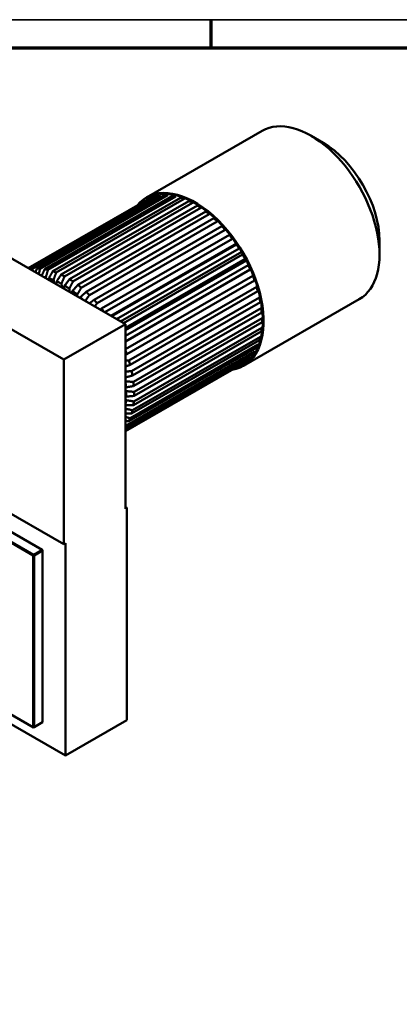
# Model space of a CAD drawing. Header units: millimetres. Extents: x 12 to 1472, y 12 to 1039.
# Tile 6 of 11: x 287 to 454, y 602 to 1038. Entities that reach past the tile are written whole.
import ezdxf

# ---------------------------------------------------------------- set-up
doc = ezdxf.new("R2010")
doc.units = ezdxf.units.MM
doc.header["$LTSCALE"] = 2.5
doc.layers.get('0').update_dxf_attribs({"lineweight": 25})
for name, color, linetype, lineweight in [('Bemaßung (ISO)', 7, 'Continuous', 25), ('Rahmen (ISO)', 7, 'Continuous', 70), ('Sichtbar (ISO)', 7, 'Continuous', 50)]:
    doc.layers.add(name, color=color, linetype=linetype, lineweight=lineweight)
doc.styles.add('Notiztext (DIN)', font='isocpeur.ttf')
doc.dimstyles.new('Standard (DIN)', dxfattribs={"dimscale": 2.5, "dimtxt": 3.5, "dimasz": 2.5, "dimexe": 3.175, "dimexo": 0.8, "dimgap": 0.8, "dimtad": 1, "dimdec": 3, "dimrnd": 1e-08, "dimtxsty": 'Notiztext (DIN)', "dimcen": 0.09, "dimdle": 10, "dimclrd": 256, "dimclre": 256, "dimclrt": 256, "dimazin": 2, "dimtfac": 0.571429, "dimtdec": 3, "dimtmove": 0, "dimatfit": 3, "dimfxl": 1, "dimtolj": 1, "dimlwd": -1, "dimlwe": -1, "dimarcsym": 0})

# ---------------------------------------------------------------- blocks, each defined once
blk = doc.blocks.new('Ränder Hagen+Goebel Rahmen')
at = {"layer": 'Rahmen (ISO)', "linetype": 'Continuous', "lineweight": 35}
blk.add_line((5, 415), (589, 415), dxfattribs=at)
at = {"layer": 'Rahmen (ISO)'}
for p, q in [((148.5, 410), (148.5, 415)), ((10, 410), (584, 410))]:
    blk.add_line(p, q, dxfattribs=at)
blk = doc.blocks.new('*D24')
at = {"layer": 'Bemaßung (ISO)'}
for p, q in [((1073.03, 633.6), (1073.03, 260.27)), ((125.73, 436.1), (125.73, 260.27)), ((131.98, 268.2), (1066.78, 268.2))]:
    blk.add_line(p, q, dxfattribs=at)
for points in [[(131.98, 269.25), (131.98, 267.16), (125.73, 268.2)], [(1066.78, 269.25), (1066.78, 267.16), (1073.03, 268.2)]]:
    blk.add_solid(points, dxfattribs=at)
at = {"layer": 'Defpoints', "color": 0}
for p in [(1073.03, 635.6), (125.73, 438.1), (1073.03, 268.2)]:
    blk.add_point(p, dxfattribs=at)
at = {"layer": 'Bemaßung (ISO)', "insert": (568.61, 278.96), "char_height": 8.75, "attachment_point": 1, "style": 'Notiztext (DIN)'}
blk.add_mtext('\\A1;ca. 947', dxfattribs=at)

msp = doc.modelspace()

# ---------------------------------------------------------------- linework, layer by layer
at = {"layer": 'Sichtbar (ISO)'}
for p, q in [((342.582, 958.7771), (393.8472, 988.2987)), ((420.706, 983.0564), (415.4232, 986.1222)), ((290.5636, 927.3287), (345.7117, 959.0864)), ((347.48, 959.5535), (291.0421, 927.0531)), ((292.2165, 927.1839), (348.785, 959.7596)), ((350.7004, 959.874), (294.1319, 927.2984)), ((295.5304, 927.2539), (352.0989, 959.8295)), ((354.1312, 959.5895), (297.5626, 927.0139)), ((299.0326, 926.7196), (355.6011, 959.2953)), ((344.3373, 959.0961), (344.5208, 958.6331)), ((345.7117, 959.0864), (345.4425, 959.5167)), ((347.3367, 960.0171), (347.48, 959.5535)), ((348.785, 959.7596), (348.5478, 960.2083)), ((350.5995, 960.3309), (350.7004, 959.874)), ((352.0989, 959.8295), (351.8974, 960.2896)), ((354.0743, 960.0326), (354.1312, 959.5895)), ((355.6011, 959.2953), (355.4385, 959.7594)), ((357.7063, 959.1267), (357.7182, 958.7046)), ((290.2704, 927.4976), (342.9275, 957.8207)), ((344.5208, 958.6331), (290.3617, 927.445)), ((357.7182, 958.7046), (301.1497, 926.1289)), ((302.6679, 925.5895), (359.2364, 958.1652)), ((361.4049, 957.2331), (304.8364, 924.6575)), ((306.379, 923.8814), (362.9475, 956.457)), ((365.1332, 955.1983), (308.5647, 922.6227)), ((340.1562, 956.356), (341.7878, 957.2956)), ((340.2314, 956.2682), (340.1562, 956.356)), ((341.6487, 957.5824), (341.8375, 957.1931)), ((342.6306, 958.2259), (343.0343, 958.4584)), ((342.9275, 957.8207), (342.6306, 958.2259)), ((359.2364, 958.1652), (359.1153, 958.6261)), ((361.4381, 957.6277), (361.4049, 957.2331)), ((362.9475, 956.457), (362.8697, 956.9075)), ((365.211, 955.5592), (365.1332, 955.1983)), ((366.6758, 954.1978), (366.6426, 954.6307)), ((310.1073, 921.6222), (366.6758, 954.1978)), ((368.8443, 952.6323), (312.2758, 920.0567)), ((313.794, 918.8475), (370.3625, 951.4232)), ((368.9655, 952.9538), (368.8443, 952.6323)), ((370.3625, 951.4232), (370.3745, 951.8316)), ((372.4796, 949.5756), (315.9111, 916.9999)), ((317.381, 915.6012), (373.9496, 948.1769)), ((375.9818, 946.0763), (319.4133, 913.5006)), ((372.6422, 949.8525), (372.4796, 949.5756)), ((373.9496, 948.1769), (374.0064, 948.5544)), ((376.1833, 946.3043), (375.9818, 946.0763)), ((263.9848, 942.6344), (333.2812, 902.7293)), ((320.8118, 911.9344), (377.3803, 944.5101)), ((379.2957, 942.1896), (322.7272, 909.614)), ((377.3803, 944.5101), (377.4812, 944.8508)), ((379.5329, 942.3652), (379.2957, 942.1896)), ((324.1629, 907.9802), (380.6007, 940.4806)), ((326.7979, 906.4627), (382.384, 938.4726)), ((382.369, 937.9769), (327.2209, 906.2192)), ((380.6007, 940.4806), (380.744, 940.7791)), ((382.6382, 938.0972), (382.369, 937.9769)), ((445.7112, 939.6342), (445.7112, 933.5262)), ((329.4008, 904.9638), (383.5599, 936.152)), ((331.1814, 903.9385), (384.741, 934.7814)), ((385.1533, 933.5045), (332.4962, 903.1813)), ((383.5599, 936.152), (383.7434, 936.4036)), ((385.4502, 933.5677), (385.1533, 933.5045)), ((333.2812, 901.1121), (386.2113, 931.5926)), ((333.2812, 900.0778), (386.8801, 930.9433)), ((387.6046, 928.843), (333.2812, 897.5603)), ((386.2113, 931.5926), (386.4321, 931.7933)), ((387.9245, 928.8481), (387.6046, 928.843)), ((306.0576, 887.0522), (236.7611, 926.9574)), ((292.0861, 926.452), (292.2165, 927.1839)), ((333.2812, 895.0667), (388.7682, 927.0195)), ((333.2812, 895.0683), (388.5131, 926.8742)), ((388.5131, 926.8742), (388.7676, 927.0209)), ((298.2441, 922.9058), (298.0788, 923.3778)), ((299.4415, 922.9976), (299.464, 922.2033)), ((301.8896, 920.8065), (301.5066, 922.2638)), ((302.9024, 921.6639), (302.7868, 920.2898)), ((305.3061, 918.8391), (305.0006, 920.6083)), ((306.4075, 919.7981), (306.102, 918.3807)), ((389.6842, 924.066), (333.2812, 891.5857)), ((333.8603, 889.4956), (390.4288, 922.0712)), ((390.0222, 924.0128), (389.6842, 924.066)), ((390.4288, 922.0712), (390.7132, 922.1616)), ((308.6213, 916.93), (308.5057, 918.4372)), ((309.9015, 917.4295), (309.5185, 916.4133)), ((311.9442, 915.0165), (311.9666, 915.7849)), ((391.3595, 919.2487), (334.7909, 886.673)), ((335.3599, 884.6839), (391.9285, 917.2595)), ((391.7101, 919.1382), (391.3595, 919.2487)), ((391.9285, 917.2595), (392.2381, 917.2921)), ((313.3293, 914.5956), (313.164, 914.314)), ((392.6039, 914.4671), (336.0353, 881.8915)), ((336.4197, 879.9393), (392.9883, 912.5149)), ((385.4988, 884.2509), (436.764, 913.7726)), ((392.9616, 914.301), (392.6039, 914.4671)), ((392.9883, 912.5149), (393.3183, 912.4892)), ((322.7272, 909.614), (322.0645, 909.1886)), ((393.3978, 909.7967), (336.8293, 877.221)), ((337.023, 875.3366), (393.5916, 907.9122)), ((393.7571, 909.5775), (393.3978, 909.7967)), ((393.5916, 907.9122), (393.9368, 907.8286)), ((333.2812, 902.7293), (306.0576, 887.0522)), ((333.2812, 902.7293), (333.2812, 820.9746)), ((393.7288, 905.311), (337.1603, 872.7354)), ((337.1603, 870.9484), (393.7288, 903.524)), ((394.0838, 905.0423), (393.7288, 905.311)), ((393.7288, 903.524), (394.0838, 903.3839)), ((336.8293, 866.8439), (393.3978, 899.4196)), ((393.5916, 901.0809), (337.023, 868.5053)), ((393.3978, 899.4196), (393.7571, 899.225)), ((393.9368, 900.7669), (393.5916, 901.0809)), ((391.9285, 893.649), (335.3599, 861.0734)), ((336.0353, 863.0879), (392.6039, 895.6635)), ((392.9883, 897.173), (336.4197, 864.5974)), ((392.2381, 893.2598), (391.9285, 893.649)), ((392.6039, 895.6635), (392.9616, 895.4177)), ((393.3183, 896.8186), (392.9883, 897.173)), ((333.2812, 889.2288), (333.8603, 889.4956)), ((333.2812, 856.947), (389.6842, 889.4273)), ((390.4288, 890.5645), (333.8603, 857.9888)), ((334.7909, 859.7395), (391.3595, 892.3152)), ((389.6842, 889.4273), (390.0222, 889.0913)), ((390.7132, 890.1466), (390.4288, 890.5645)), ((391.3595, 892.3152), (391.7101, 892.0219)), ((306.0576, 887.0522), (306.0576, 805.2975)), ((388.5131, 887.968), (333.2812, 856.1621)), ((333.2812, 855.7627), (387.6046, 887.0455)), ((386.2113, 885.9006), (333.2812, 855.4202)), ((333.2812, 855.3361), (385.1533, 885.2072)), ((383.7434, 883.9319), (385.3921, 884.8813)), ((385.1533, 885.2072), (385.4502, 884.8021)), ((386.4321, 885.4456), (386.2113, 885.9006)), ((387.6046, 887.0455), (387.9245, 886.6719)), ((388.7676, 887.5281), (388.5131, 887.968)), ((382.5243, 883.6933), (382.6382, 883.5112)), ((383.7434, 883.9319), (383.5939, 884.3092)), ((333.2812, 874.7966), (333.5266, 874.7371)), ((333.615, 873.0628), (333.2812, 873.3154)), ((333.2812, 870.7639), (333.615, 870.6322)), ((333.5266, 869.0596), (333.2812, 869.2828)), ((333.8603, 857.9888), (333.2812, 858.1834)), ((306.0576, 805.2975), (236.7611, 845.2027)), ((243.3726, 828.6163), (292.5165, 800.3162)), ((292.6933, 800.6224), (243.5494, 828.9225)), ((247.3677, 831.1213), (296.5117, 802.8212)), ((333.9883, 821.3817), (333.2812, 821.7889)), ((333.9883, 821.3817), (333.2812, 820.9746)), ((333.9883, 727.3638), (333.9883, 821.3817)), ((296.5117, 802.8212), (292.6933, 800.6224)), ((292.8701, 800.3162), (296.6884, 802.515)), ((296.6884, 802.7186), (296.5117, 802.8212)), ((296.6884, 802.515), (296.5117, 802.8212)), ((296.6884, 802.515), (296.6884, 802.7186)), ((296.6884, 802.515), (296.6884, 726.4831)), ((306.0576, 805.2975), (306.7647, 805.7047)), ((306.7647, 805.7047), (306.7647, 711.6868)), ((292.5165, 800.3162), (292.6933, 800.6224)), ((292.5165, 800.3162), (292.8701, 800.3162)), ((292.5165, 800.3162), (292.5165, 724.2843)), ((292.8701, 800.3162), (292.6933, 800.6224)), ((292.8701, 724.2843), (292.8701, 800.3162)), ((306.7647, 711.6868), (261.1097, 737.9778)), ((264.9228, 740.1736), (292.6933, 724.1817)), ((292.5165, 724.2843), (264.9235, 740.174)), ((292.5165, 724.2843), (292.8701, 724.2843)), ((292.5165, 724.2843), (292.6933, 724.1817)), ((292.6933, 724.1817), (296.5117, 726.3806)), ((292.6933, 724.1817), (292.8701, 724.2843)), ((296.6884, 726.4831), (292.8701, 724.2843)), ((296.5117, 726.3806), (296.6884, 726.4831)), ((306.7647, 711.6868), (333.9883, 727.3638))]:
    msp.add_line(p, q, dxfattribs=at)
at = {"layer": 'Sichtbar (ISO)', "flags": 128}
for points in [[(294.1319, 927.2984), (294.105, 927.2282), (294.0782, 927.1581), (294.0514, 927.0881), (294.0247, 927.0182), (293.998, 926.9484), (293.9714, 926.8787), (293.9448, 926.8091), (293.9182, 926.7396), (293.8916, 926.6701), (293.8651, 926.6008), (293.8386, 926.5315), (293.8122, 926.4623), (293.7858, 926.3933), (293.7594, 926.3243), (293.733, 926.2554), (293.7067, 926.1865), (293.6805, 926.1178), (293.6542, 926.0492), (293.628, 925.9806), (293.6019, 925.9121), (293.5758, 925.8438), (293.5497, 925.7755), (293.5236, 925.7073), (293.4976, 925.6391)], [(294.9675, 924.7927), (294.9904, 924.893), (295.0134, 924.9935), (295.0364, 925.0942), (295.0594, 925.1951), (295.0825, 925.2962), (295.1057, 925.3975), (295.1288, 925.4989), (295.1521, 925.6006), (295.1754, 925.7025), (295.1987, 925.8045), (295.2221, 925.9067), (295.2455, 926.0092), (295.269, 926.1118), (295.2925, 926.2146), (295.3161, 926.3177), (295.3397, 926.4209), (295.3633, 926.5243), (295.387, 926.6279), (295.4108, 926.7318), (295.4346, 926.8358), (295.4585, 926.94), (295.4824, 927.0444), (295.5064, 927.1491), (295.5304, 927.2539)], [(297.5626, 927.0139), (297.5049, 926.8881), (297.4473, 926.7625), (297.3898, 926.6373), (297.3325, 926.5123), (297.2754, 926.3877), (297.2183, 926.2634), (297.1614, 926.1393), (297.1047, 926.0155), (297.0481, 925.8921), (296.9916, 925.7689), (296.9353, 925.646), (296.8791, 925.5234), (296.823, 925.4011), (296.7671, 925.279), (296.7113, 925.1573), (296.6556, 925.0358), (296.6001, 924.9147), (296.5447, 924.7938), (296.4894, 924.6731), (296.4343, 924.5528), (296.3793, 924.4327), (296.3244, 924.313), (296.2697, 924.1935), (296.2151, 924.0743)], [(298.0788, 923.3778), (298.1173, 923.5129), (298.1559, 923.6485), (298.1947, 923.7843), (298.2335, 923.9205), (298.2724, 924.0571), (298.3114, 924.194), (298.3506, 924.3312), (298.3898, 924.4688), (298.4292, 924.6068), (298.4686, 924.7451), (298.5082, 924.8838), (298.5479, 925.0228), (298.5877, 925.1622), (298.6276, 925.3019), (298.6676, 925.442), (298.7077, 925.5825), (298.7479, 925.7234), (298.7882, 925.8646), (298.8287, 926.0061), (298.8692, 926.1481), (298.9099, 926.2904), (298.9507, 926.4331), (298.9916, 926.5762), (299.0326, 926.7196)], [(301.1497, 926.1289), (301.0763, 925.9945), (301.0031, 925.8605), (300.9301, 925.7268), (300.8573, 925.5934), (300.7848, 925.4604), (300.7124, 925.3277), (300.6402, 925.1954), (300.5681, 925.0634), (300.4963, 924.9318), (300.4247, 924.8005), (300.3533, 924.6696), (300.282, 924.539), (300.2109, 924.4087), (300.1401, 924.2787), (300.0694, 924.1491), (299.9989, 924.0199), (299.9286, 923.8909), (299.8585, 923.7623), (299.7885, 923.6341), (299.7188, 923.5061), (299.6492, 923.3785), (299.5798, 923.2512), (299.5106, 923.1242), (299.4415, 922.9976)], [(301.5066, 922.2638), (301.5535, 922.3984), (301.6005, 922.5332), (301.6477, 922.6684), (301.695, 922.8039), (301.7424, 922.9398), (301.7899, 923.0761), (301.8376, 923.2127), (301.8854, 923.3496), (301.9333, 923.4869), (301.9814, 923.6245), (302.0295, 923.7625), (302.0779, 923.9009), (302.1263, 924.0396), (302.1749, 924.1787), (302.2236, 924.3181), (302.2724, 924.4579), (302.3214, 924.5981), (302.3705, 924.7386), (302.4197, 924.8795), (302.4691, 925.0207), (302.5186, 925.1624), (302.5682, 925.3044), (302.618, 925.4468), (302.6679, 925.5895)], [(304.8364, 924.6575), (304.7533, 924.529), (304.6705, 924.4008), (304.5879, 924.273), (304.5055, 924.1455), (304.4233, 924.0183), (304.3413, 923.8915), (304.2596, 923.765), (304.1781, 923.6389), (304.0967, 923.513), (304.0156, 923.3875), (303.9348, 923.2623), (303.8541, 923.1374), (303.7736, 923.0129), (303.6934, 922.8887), (303.6134, 922.7648), (303.5335, 922.6412), (303.4539, 922.518), (303.3745, 922.395), (303.2953, 922.2724), (303.2163, 922.1501), (303.1376, 922.0281), (303.059, 921.9064), (302.9806, 921.785), (302.9024, 921.6639)], [(305.0006, 920.6083), (305.0563, 920.7407), (305.1121, 920.8734), (305.1681, 921.0064), (305.2242, 921.1398), (305.2805, 921.2736), (305.337, 921.4077), (305.3935, 921.5421), (305.4503, 921.6769), (305.5071, 921.812), (305.5642, 921.9475), (305.6214, 922.0833), (305.6787, 922.2194), (305.7362, 922.356), (305.7939, 922.4928), (305.8517, 922.6301), (305.9096, 922.7677), (305.9677, 922.9056), (306.026, 923.0439), (306.0844, 923.1826), (306.143, 923.3216), (306.2018, 923.461), (306.2607, 923.6008), (306.3197, 923.7409), (306.379, 923.8814)], [(308.5647, 922.6227), (308.4721, 922.5014), (308.3797, 922.3805), (308.2875, 922.2599), (308.1956, 922.1396), (308.1039, 922.0196), (308.0125, 921.9), (307.9214, 921.7806), (307.8304, 921.6615), (307.7397, 921.5428), (307.6493, 921.4244), (307.5591, 921.3063), (307.4691, 921.1884), (307.3793, 921.0709), (307.2898, 920.9537), (307.2006, 920.8368), (307.1115, 920.7202), (307.0227, 920.6039), (306.9341, 920.4879), (306.8458, 920.3722), (306.7577, 920.2568), (306.6698, 920.1417), (306.5822, 920.0269), (306.4947, 919.9123), (306.4075, 919.7981)], [(308.5057, 918.4372), (308.5704, 918.566), (308.6353, 918.6952), (308.7004, 918.8247), (308.7656, 918.9545), (308.831, 919.0846), (308.8966, 919.2151), (308.9623, 919.3459), (309.0282, 919.477), (309.0943, 919.6085), (309.1606, 919.7403), (309.2271, 919.8725), (309.2937, 920.005), (309.3605, 920.1378), (309.4275, 920.271), (309.4946, 920.4046), (309.562, 920.5385), (309.6295, 920.6727), (309.6972, 920.8073), (309.7651, 920.9422), (309.8332, 921.0775), (309.9014, 921.2131), (309.9698, 921.3491), (310.0385, 921.4855), (310.1073, 921.6222)], [(312.2758, 920.0567), (312.1738, 919.9439), (312.0721, 919.8314), (311.9707, 919.7192), (311.8696, 919.6074), (311.7687, 919.4958), (311.6681, 919.3845), (311.5677, 919.2734), (311.4676, 919.1627), (311.3678, 919.0523), (311.2683, 918.9421), (311.169, 918.8323), (311.0699, 918.7227), (310.9712, 918.6134), (310.8727, 918.5044), (310.7744, 918.3956), (310.6764, 918.2872), (310.5787, 918.179), (310.4812, 918.0711), (310.3839, 917.9635), (310.2869, 917.8562), (310.1902, 917.7491), (310.0937, 917.6423), (309.9975, 917.5358), (309.9015, 917.4295)], [(311.9666, 915.7849), (312.0404, 915.9088), (312.1145, 916.0329), (312.1887, 916.1574), (312.2632, 916.2823), (312.3378, 916.4074), (312.4126, 916.5329), (312.4877, 916.6586), (312.5629, 916.7848), (312.6383, 916.9112), (312.7139, 917.0379), (312.7898, 917.165), (312.8658, 917.2924), (312.942, 917.4202), (313.0184, 917.5483), (313.0951, 917.6767), (313.1719, 917.8054), (313.2489, 917.9345), (313.3262, 918.0639), (313.4036, 918.1937), (313.4813, 918.3238), (313.5592, 918.4542), (313.6372, 918.585), (313.7155, 918.7161), (313.794, 918.8475)], [(315.9111, 916.9999), (315.8002, 916.8967), (315.6896, 916.7938), (315.5794, 916.6911), (315.4694, 916.5887), (315.3597, 916.4866), (315.2503, 916.3847), (315.1412, 916.2831), (315.0324, 916.1818), (314.9238, 916.0807), (314.8156, 915.9799), (314.7076, 915.8793), (314.5999, 915.779), (314.4925, 915.679), (314.3854, 915.5793), (314.2785, 915.4797), (314.172, 915.3805), (314.0657, 915.2815), (313.9596, 915.1828), (313.8539, 915.0843), (313.7484, 914.986), (313.6433, 914.8881), (313.5383, 914.7903), (313.4337, 914.6928), (313.3293, 914.5956)], [(315.5165, 912.9593), (315.5921, 913.0665), (315.6678, 913.1738), (315.7438, 913.2815), (315.8199, 913.3894), (315.8962, 913.4975), (315.9727, 913.6059), (316.0493, 913.7146), (316.1262, 913.8235), (316.2032, 913.9326), (316.2804, 914.042), (316.3578, 914.1517), (316.4354, 914.2616), (316.5131, 914.3718), (316.5911, 914.4823), (316.6692, 914.593), (316.7476, 914.704), (316.8261, 914.8152), (316.9048, 914.9267), (316.9837, 915.0384), (317.0628, 915.1505), (317.142, 915.2628), (317.2215, 915.3753), (317.3012, 915.4881), (317.381, 915.6012)], [(319.4133, 913.5006), (319.3256, 913.4325), (319.2381, 913.3644), (319.1508, 913.2965), (319.0637, 913.2287), (318.9767, 913.1611), (318.8899, 913.0936), (318.8033, 913.0262), (318.7168, 912.9589), (318.6305, 912.8918), (318.5443, 912.8248), (318.4584, 912.7579), (318.3726, 912.6912), (318.2869, 912.6246), (318.2014, 912.5581), (318.1161, 912.4917), (318.031, 912.4255), (317.946, 912.3594), (317.8612, 912.2934), (317.7765, 912.2276), (317.692, 912.1618), (317.6077, 912.0962), (317.5235, 912.0308), (317.4395, 911.9654), (317.3557, 911.9002)], [(319.6706, 910.5671), (319.7175, 910.6232), (319.7644, 910.6794), (319.8113, 910.7357), (319.8584, 910.792), (319.9054, 910.8485), (319.9526, 910.905), (319.9998, 910.9615), (320.047, 911.0182), (320.0944, 911.0749), (320.1418, 911.1317), (320.1892, 911.1885), (320.2367, 911.2455), (320.2843, 911.3025), (320.332, 911.3595), (320.3797, 911.4167), (320.4274, 911.4739), (320.4752, 911.5312), (320.5231, 911.5886), (320.5711, 911.646), (320.6191, 911.7036), (320.6672, 911.7612), (320.7153, 911.8188), (320.7635, 911.8766), (320.8118, 911.9344)], [(334.7909, 886.673), (334.7272, 886.6646), (334.6636, 886.6562), (334.6, 886.6478), (334.5365, 886.6394), (334.4731, 886.6311), (334.4097, 886.6227), (334.3465, 886.6143), (334.2832, 886.606), (334.2201, 886.5976), (334.157, 886.5893), (334.094, 886.581), (334.0311, 886.5727), (333.9682, 886.5644), (333.9054, 886.5561), (333.8427, 886.5478), (333.78, 886.5396), (333.7174, 886.5313), (333.6549, 886.523), (333.5925, 886.5148), (333.5301, 886.5066), (333.4678, 886.4984), (333.4055, 886.4901), (333.3433, 886.4819), (333.2812, 886.4737)], [(333.2812, 883.9439), (333.3662, 883.9741), (333.4514, 884.0044), (333.5367, 884.0348), (333.6221, 884.0652), (333.7076, 884.0956), (333.7933, 884.1261), (333.8792, 884.1567), (333.9652, 884.1873), (334.0513, 884.218), (334.1375, 884.2487), (334.2239, 884.2794), (334.3104, 884.3102), (334.3971, 884.3411), (334.4839, 884.372), (334.5709, 884.4029), (334.658, 884.434), (334.7452, 884.465), (334.8326, 884.4961), (334.9201, 884.5273), (335.0078, 884.5585), (335.0956, 884.5898), (335.1836, 884.6211), (335.2717, 884.6525), (335.3599, 884.6839)], [(336.0354, 881.8915), (335.9179, 881.8853), (335.8007, 881.8791), (335.6838, 881.873), (335.567, 881.8669), (335.4506, 881.8608), (335.3343, 881.8547), (335.2183, 881.8486), (335.1025, 881.8425), (334.987, 881.8364), (334.8716, 881.8304), (334.7566, 881.8244), (334.6417, 881.8184), (334.5271, 881.8124), (334.4127, 881.8064), (334.2985, 881.8004), (334.1846, 881.7945), (334.0709, 881.7885), (333.9574, 881.7826), (333.8441, 881.7767), (333.7311, 881.7708), (333.6183, 881.7649), (333.5057, 881.759), (333.3934, 881.7531), (333.2812, 881.7473)], [(333.2812, 879.1232), (333.4085, 879.1563), (333.536, 879.1894), (333.6638, 879.2227), (333.7919, 879.256), (333.9204, 879.2893), (334.0491, 879.3228), (334.1782, 879.3563), (334.3075, 879.39), (334.4372, 879.4237), (334.5671, 879.4575), (334.6974, 879.4913), (334.828, 879.5253), (334.9589, 879.5593), (335.0901, 879.5934), (335.2216, 879.6276), (335.3535, 879.6619), (335.4856, 879.6963), (335.6181, 879.7307), (335.7509, 879.7653), (335.884, 879.7999), (336.0175, 879.8346), (336.1512, 879.8694), (336.2853, 879.9043), (336.4197, 879.9393)], [(336.8293, 877.221), (336.677, 877.2244), (336.5251, 877.2277), (336.3736, 877.231), (336.2225, 877.2344), (336.0718, 877.2377), (335.9214, 877.241), (335.7715, 877.2443), (335.622, 877.2476), (335.4728, 877.2509), (335.3241, 877.2542), (335.1757, 877.2575), (335.0277, 877.2608), (334.8801, 877.2641), (334.7329, 877.2674), (334.586, 877.2707), (334.4395, 877.2739), (334.2934, 877.2772), (334.1477, 877.2805), (334.0024, 877.2837), (333.8574, 877.287), (333.7128, 877.2902), (333.5686, 877.2935), (333.4247, 877.2967), (333.2812, 877.3)], [(333.5267, 874.7371), (333.668, 874.7614), (333.8098, 874.7856), (333.9519, 874.81), (334.0944, 874.8344), (334.2372, 874.8588), (334.3804, 874.8834), (334.524, 874.908), (334.668, 874.9326), (334.8123, 874.9574), (334.957, 874.9822), (335.1021, 875.007), (335.2475, 875.032), (335.3934, 875.057), (335.5396, 875.0821), (335.6862, 875.1072), (335.8332, 875.1324), (335.9805, 875.1577), (336.1283, 875.183), (336.2764, 875.2084), (336.425, 875.2339), (336.5739, 875.2595), (336.7232, 875.2851), (336.8729, 875.3108), (337.023, 875.3366)], [(337.1603, 872.7354), (337.0081, 872.7494), (336.8563, 872.7634), (336.7048, 872.7773), (336.5538, 872.7912), (336.4032, 872.8051), (336.253, 872.8189), (336.1032, 872.8327), (335.9538, 872.8465), (335.8047, 872.8603), (335.6561, 872.874), (335.5078, 872.8877), (335.3599, 872.9013), (335.2124, 872.915), (335.0653, 872.9285), (334.9186, 872.9421), (334.7723, 872.9556), (334.6263, 872.9691), (334.4807, 872.9826), (334.3355, 872.9961), (334.1906, 873.0095), (334.0462, 873.0229), (333.9021, 873.0362), (333.7583, 873.0495), (333.615, 873.0628)], [(337.023, 868.5053), (336.8729, 868.529), (336.7232, 868.5527), (336.5739, 868.5763), (336.425, 868.5999), (336.2764, 868.6234), (336.1283, 868.6468), (335.9805, 868.6702), (335.8332, 868.6936), (335.6862, 868.7169), (335.5396, 868.7401), (335.3934, 868.7633), (335.2475, 868.7864), (335.1021, 868.8095), (334.957, 868.8325), (334.8123, 868.8554), (334.668, 868.8783), (334.524, 868.9012), (334.3804, 868.9239), (334.2372, 868.9467), (334.0944, 868.9694), (333.9519, 868.992), (333.8098, 869.0146), (333.668, 869.0371), (333.5267, 869.0596)], [(333.615, 870.6322), (333.7583, 870.6449), (333.9021, 870.6577), (334.0462, 870.6705), (334.1906, 870.6834), (334.3355, 870.6963), (334.4807, 870.7092), (334.6263, 870.7222), (334.7723, 870.7352), (334.9186, 870.7482), (335.0653, 870.7613), (335.2124, 870.7744), (335.3599, 870.7876), (335.5078, 870.8008), (335.6561, 870.814), (335.8047, 870.8272), (335.9538, 870.8406), (336.1032, 870.8539), (336.253, 870.8673), (336.4032, 870.8807), (336.5538, 870.8942), (336.7048, 870.9077), (336.8563, 870.9212), (337.0081, 870.9348), (337.1603, 870.9484)], [(333.2812, 866.8), (333.4247, 866.8018), (333.5686, 866.8035), (333.7128, 866.8053), (333.8574, 866.807), (334.0024, 866.8088), (334.1477, 866.8105), (334.2934, 866.8123), (334.4395, 866.8141), (334.586, 866.8159), (334.7329, 866.8177), (334.8801, 866.8195), (335.0277, 866.8214), (335.1757, 866.8232), (335.3241, 866.825), (335.4728, 866.8269), (335.622, 866.8287), (335.7715, 866.8306), (335.9214, 866.8325), (336.0718, 866.8344), (336.2225, 866.8362), (336.3736, 866.8382), (336.5251, 866.8401), (336.677, 866.842), (336.8293, 866.8439)], [(336.4197, 864.5974), (336.2853, 864.6271), (336.1512, 864.6567), (336.0175, 864.6862), (335.884, 864.7157), (335.7509, 864.7451), (335.6181, 864.7744), (335.4856, 864.8037), (335.3535, 864.8329), (335.2216, 864.862), (335.0901, 864.8911), (334.9589, 864.9201), (334.828, 864.949), (334.6974, 864.9779), (334.5671, 865.0067), (334.4372, 865.0355), (334.3075, 865.0641), (334.1782, 865.0928), (334.0491, 865.1213), (333.9204, 865.1498), (333.7919, 865.1783), (333.6638, 865.2066), (333.536, 865.2349), (333.4085, 865.2632), (333.2812, 865.2914)], [(333.2812, 863.2523), (333.3934, 863.2455), (333.5057, 863.2388), (333.6183, 863.2321), (333.7311, 863.2253), (333.8441, 863.2185), (333.9574, 863.2118), (334.0709, 863.205), (334.1846, 863.1982), (334.2985, 863.1914), (334.4127, 863.1845), (334.5271, 863.1777), (334.6417, 863.1709), (334.7566, 863.164), (334.8716, 863.1572), (334.987, 863.1503), (335.1025, 863.1434), (335.2183, 863.1365), (335.3343, 863.1296), (335.4506, 863.1227), (335.567, 863.1157), (335.6838, 863.1088), (335.8007, 863.1018), (335.9179, 863.0948), (336.0354, 863.0879)], [(335.3599, 861.0734), (335.2717, 861.0981), (335.1836, 861.1228), (335.0956, 861.1474), (335.0078, 861.172), (334.9201, 861.1965), (334.8326, 861.221), (334.7452, 861.2455), (334.658, 861.27), (334.5709, 861.2944), (334.4839, 861.3187), (334.3971, 861.343), (334.3104, 861.3673), (334.2239, 861.3916), (334.1375, 861.4158), (334.0513, 861.44), (333.9652, 861.4641), (333.8792, 861.4882), (333.7933, 861.5123), (333.7076, 861.5363), (333.6221, 861.5603), (333.5367, 861.5843), (333.4514, 861.6082), (333.3662, 861.6321), (333.2812, 861.6559)], [(333.2812, 859.932), (333.3433, 859.9241), (333.4055, 859.9162), (333.4678, 859.9082), (333.5301, 859.9003), (333.5925, 859.8923), (333.6549, 859.8843), (333.7174, 859.8764), (333.78, 859.8684), (333.8427, 859.8604), (333.9054, 859.8524), (333.9682, 859.8444), (334.0311, 859.8364), (334.094, 859.8283), (334.157, 859.8203), (334.2201, 859.8123), (334.2832, 859.8042), (334.3465, 859.7962), (334.4097, 859.7881), (334.4731, 859.78), (334.5365, 859.7719), (334.6, 859.7638), (334.6636, 859.7557), (334.7272, 859.7476), (334.7909, 859.7395)]]:
    msp.add_lwpolyline(points, dxfattribs=at)
at = {"layer": 'Sichtbar (ISO)'}
for centre, major_axis, start_param, end_param in [((415.3056, 951.0357), (-21.4584, 37.2631), 3.14159265, 6.28318531), ((420.6089, 954.0896), (17.7156, -30.7637), 0.78733187, 2.35426078), ((364.0404, 921.514), (-21.4584, 37.2631), 2.92538477, 6.49939319), ((364.0404, 921.514), (-21.2089, 36.8298), 6.21473891, 6.29266727), ((364.0404, 921.514), (-20.9594, 36.3965), 6.16484665, 6.21689582), ((364.0404, 921.514), (-21.2089, 36.8298), 6.0890752, 6.16700356), ((364.0404, 921.514), (-20.9594, 36.3965), 6.03918294, 6.09123212), ((364.0404, 921.514), (-21.2089, 36.8298), 5.9634115, 6.04133985), ((364.0404, 921.514), (-20.9594, 36.3965), 5.91351924, 5.96556841), ((364.0404, 921.514), (-21.2089, 36.8298), 5.83774779, 5.91567615), ((364.0404, 921.514), (20.9594, -36.3965), 2.64626288, 2.69831205), ((364.0404, 921.514), (21.2089, -36.8298), 2.57049143, 2.64841979), ((364.0404, 921.514), (-21.2089, 36.8298), 0.05721731, 0.13514567), ((364.0404, 921.514), (20.9594, -36.3965), 2.52059917, 2.57264835), ((364.0404, 921.514), (21.2089, -36.8298), 2.44482773, 2.52275608), ((364.0404, 921.514), (20.9594, -36.3965), 2.39493546, 2.44698464), ((364.0404, 921.514), (21.2089, -36.8298), 2.31916402, 2.39709238), ((364.0404, 921.514), (20.9594, -36.3965), 2.26927176, 2.32132093), ((364.0404, 921.514), (21.2089, -36.8298), 2.19350031, 2.27142867), ((364.0404, 921.514), (20.9594, -36.3965), 2.14360805, 2.19565723), ((364.0404, 921.514), (21.2089, -36.8298), 2.06783661, 2.14576496), ((364.0404, 921.514), (20.9594, -36.3965), 2.01794434, 2.06999352), ((364.0404, 921.514), (21.2089, -36.8298), 1.9421729, 2.02010126), ((364.0404, 921.514), (20.9594, -36.3965), 1.89228064, 1.94432982), ((364.0404, 921.514), (21.2089, -36.8298), 1.8165092, 1.89443755), ((364.0404, 921.514), (20.9594, -36.3965), 1.76661693, 1.81866611), ((364.0404, 921.514), (21.2089, -36.8298), 1.69084549, 1.76877385), ((364.0404, 921.514), (20.9594, -36.3965), 1.64095323, 1.6930024), ((364.0404, 921.514), (21.2089, -36.8298), 1.56518178, 1.64311014), ((364.0404, 921.514), (20.9594, -36.3965), 1.51528952, 1.5673387), ((364.0404, 921.514), (21.2089, -36.8298), 1.43951808, 1.51744643), ((364.0404, 921.514), (20.9594, -36.3965), 1.38962581, 1.44167499), ((307.4718, 888.9383), (-20.9594, 36.3965), 6.03918294, 6.08332488), ((307.4718, 888.9383), (-20.9594, 36.3965), 5.91351924, 5.96556841), ((307.4718, 888.9383), (20.9594, -36.3965), 2.64626288, 2.69831205), ((307.4718, 888.9383), (20.9594, -36.3965), 2.52059917, 2.57264835), ((307.4718, 888.9383), (20.9594, -36.3965), 2.39493546, 2.44698464), ((364.0404, 921.514), (21.2089, -36.8298), 1.31385437, 1.39178273), ((305.7041, 887.9203), (19.7118, -34.23), 2.6346443, 2.67458415), ((305.7041, 887.9203), (19.7118, -34.23), 2.5089806, 2.58426692), ((305.7041, 887.9203), (19.7118, -34.23), 2.38331689, 2.45860321), ((305.7041, 887.9203), (19.7118, -34.23), 2.25765318, 2.33293951), ((307.4718, 888.9383), (20.9594, -36.3965), 2.26927176, 2.32132093), ((307.4718, 888.9383), (20.9594, -36.3965), 2.14360805, 2.19565723), ((364.0404, 921.514), (20.9594, -36.3965), 1.26396211, 1.31601128), ((364.0404, 921.514), (21.2089, -36.8298), 1.18819067, 1.26611902), ((305.7041, 887.9203), (19.7118, -34.23), 2.13198948, 2.2072758), ((307.4718, 888.9383), (20.9594, -36.3965), 2.01794434, 2.06999352), ((364.0404, 921.514), (20.9594, -36.3965), 1.1382984, 1.19034758), ((364.0404, 921.514), (21.2089, -36.8298), 1.06252696, 1.14045532), ((305.7041, 887.9203), (19.7118, -34.23), 2.04167225, 2.08161209), ((307.4718, 888.9383), (20.9594, -36.3965), 1.89228064, 1.94432982), ((364.0404, 921.514), (20.9594, -36.3965), 1.0126347, 1.06468387), ((364.0404, 921.514), (21.2089, -36.8298), 0.93686325, 1.01479161), ((307.4718, 888.9383), (20.9594, -36.3965), 1.77452417, 1.81866611), ((364.0404, 921.514), (20.9594, -36.3965), 0.88697099, 0.93902017), ((364.0404, 921.514), (21.2089, -36.8298), 0.81119955, 0.8891279), ((364.0404, 921.514), (20.9594, -36.3965), 0.76130728, 0.81335646), ((364.0404, 921.514), (21.2089, -36.8298), 0.68553584, 0.7634642), ((364.0404, 921.514), (21.2089, -36.8298), 0.55987213, 0.63780049), ((364.0404, 921.514), (20.9594, -36.3965), 0.63564358, 0.68769275), ((364.0404, 921.514), (20.9594, -36.3965), 0.38431616, 0.43636534), ((364.0404, 921.514), (21.2089, -36.8298), 0.43420843, 0.51213678), ((364.0404, 921.514), (20.9594, -36.3965), 0.50997987, 0.56202905), ((307.4718, 888.9383), (20.9594, -36.3965), 1.26396211, 1.3048542), ((364.0404, 921.514), (20.9594, -36.3965), 0.25865246, 0.31070164), ((364.0404, 921.514), (21.2089, -36.8298), 0.30854472, 0.38647308), ((307.4718, 888.9383), (20.9594, -36.3965), 1.1382984, 1.19034758), ((364.0404, 921.514), (20.9594, -36.3965), 0.00732505, 0.05937422), ((364.0404, 921.514), (21.2089, -36.8298), 0.05721731, 0.13514567), ((364.0404, 921.514), (20.9594, -36.3965), 0.13298875, 0.18503793), ((364.0404, 921.514), (21.2089, -36.8298), 0.18288102, 0.26080937), ((307.4718, 888.9383), (20.9594, -36.3965), 1.0126347, 1.06468387), ((364.0404, 921.514), (21.2089, -36.8298), 6.12946827, 6.16700356), ((364.0404, 921.514), (21.2089, -36.8298), 6.21473891, 6.29266727), ((305.7041, 887.9203), (19.7118, -34.23), 0.87535242, 0.94661165), ((307.4718, 888.9383), (20.9594, -36.3965), 0.88697099, 0.93902017), ((305.7041, 887.9203), (19.7118, -34.23), 0.74968871, 0.82497503), ((307.4718, 888.9383), (20.9594, -36.3965), 0.76130728, 0.81335646), ((305.7041, 887.9203), (19.7118, -34.23), 0.6280521, 0.69931133), ((307.4718, 888.9383), (20.9594, -36.3965), 0.63564358, 0.68769275), ((307.4718, 888.9383), (20.9594, -36.3965), 0.50997987, 0.56202905), ((307.4718, 888.9383), (20.9594, -36.3965), 0.38431616, 0.43636534), ((307.4718, 888.9383), (20.9594, -36.3965), 0.26980954, 0.31070164)]:
    msp.add_ellipse(centre, major_axis=major_axis, ratio=0.57809312, start_param=start_param, end_param=end_param, dxfattribs=at)

# ---------------------------------------------------------------- block references
at = {"xscale": 2.5, "yscale": 2.5, "zscale": 2.5}
msp.add_blockref('Ränder Hagen+Goebel Rahmen', (0, 0), dxfattribs=at)

# ---------------------------------------------------------------- dimensions: what is measured, and where the dimension line sits
at = {"layer": 'Bemaßung (ISO)'}
dim = msp.add_linear_dim(base=(1073.0334, 268.2037), p1=(125.7334, 438.1041), p2=(1073.0334, 635.6041), angle=180, text='ca. <>', dimstyle='Standard (DIN)', override={"dimdec": 0, "dimtp": 0, "dimtm": 0, "dimtdec": 0, "dimatfit": 2}, dxfattribs=at)
dim.commit()
dim.dimension.update_dxf_attribs({"geometry": '*D24', "text_midpoint": (586.9899, 268.2037), "dimtype": 160})

doc.saveas('drawing.dxf')
